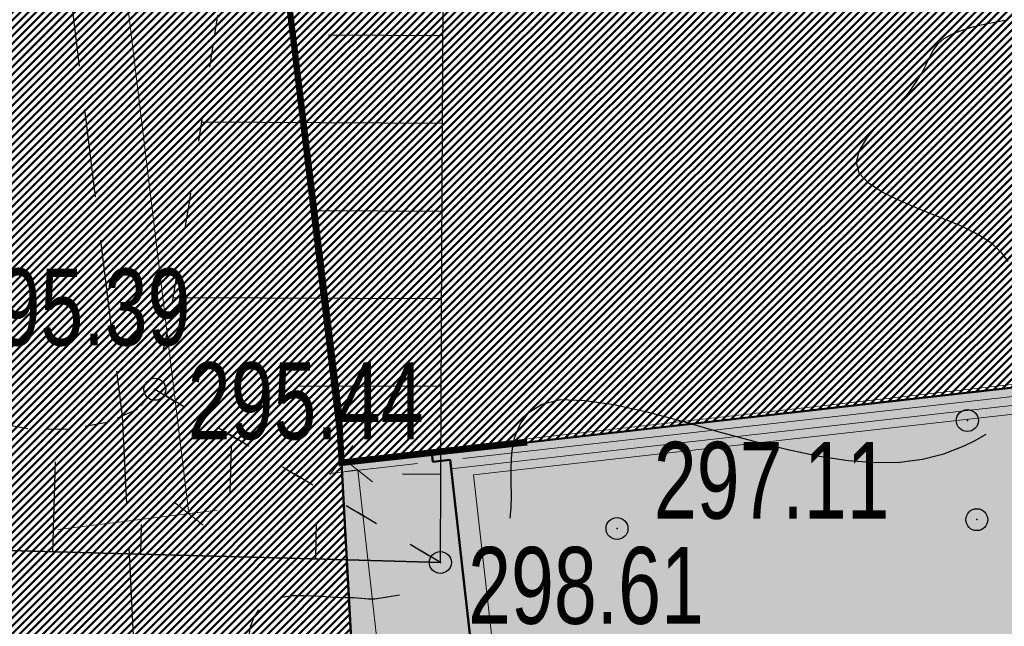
# Model space of a CAD drawing. Extents: x 2931 to 5026, y -2784 to 809.
# Tile 37 of 170: x 3156 to 3179, y -1795 to -1781. Entities that reach past the tile are written whole.
import ezdxf

# ---------------------------------------------------------------- set-up
doc = ezdxf.new("R2010")
doc.units = 0
doc.header["$MEASUREMENT"] = 0
for name, pattern in [('CONTI', [0]), ('STRIH_1', [3, 2, -1]), ('STROT', [1.7, 0.5, -1.2])]:
    doc.linetypes.add(name, pattern=pattern)
doc.layers.add('.', color=7, linetype='Continuous', lineweight=15)
for name, color, linetype in [('GORIZDEFAULT', 32, 'CONTI'), ('OTKOSDEFAULT', 32, 'CONTI'), ('PDF_2D - Общий', 7, 'Continuous'), ('PI_OTDEFAULT', 172, 'CONTI'), ('PI_TTDEFAULT', 5, 'CONTI'), ('STR_LDEFAULT', 6, 'CONTI')]:
    doc.layers.add(name, color=color, linetype=linetype)
doc.styles.add('SHRFT', font='TXT', dxfattribs={"width": 0.75})
doc.styles.add('TimesNewRomanCyr', font='times.ttf', dxfattribs={"width": 0.4, "height": 1.2})
doc.dimstyles.new('GENPLAN1', dxfattribs={"dimscale": 0.5, "dimtxt": 1.2, "dimasz": 1.2, "dimexe": 1.3, "dimexo": 1.5, "dimgap": 0.5, "dimtad": 1, "dimdec": 1, "dimzin": 0, "dimdsep": 46, "dimtxsty": 'TimesNewRomanCyr', "dimblk1": 'OBLIQUE', "dimblk2": 'OBLIQUE', "dimsah": 1, "dimcen": 1, "dimadec": 0, "dimazin": 0, "dimtfac": 0.75, "dimtdec": 1, "dimtix": 1, "dimtmove": 0, "dimatfit": 3, "dimfxl": 1, "dimtvp": 1.2, "dimtfill": 1, "dimlwd": 0, "dimlwe": 0, "dimarcsym": 0})
pattern_1 = [(45, (0, 0), (-0.08838834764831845, 0.08838834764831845), [])]

# ---------------------------------------------------------------- blocks, each defined once
blk = doc.blocks.new('bstrtthtytt434')
at = {"layer": 'GORIZDEFAULT', "color": 32}
for points in [[(3178.725488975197, 476.761618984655), (3178.572469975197, 476.9593189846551), (3178.353276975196, 477.168014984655), (3178.050274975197, 477.363436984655), (3177.661252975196, 477.5595539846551), (3177.216357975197, 477.746820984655), (3176.735437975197, 477.9355409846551), (3176.282452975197, 478.128685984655), (3175.871372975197, 478.328467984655), (3175.544099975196, 478.541523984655), (3175.328571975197, 478.772278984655), (3175.274781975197, 479.021490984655), (3175.340826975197, 479.282523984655), (3175.498769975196, 479.5509519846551), (3175.720674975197, 479.822352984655), (3175.978605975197, 480.092299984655), (3176.236537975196, 480.362246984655), (3176.462867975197, 480.6057109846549), (3176.633324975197, 480.840325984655), (3176.758213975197, 481.046245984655), (3176.855165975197, 481.247740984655), (3176.942573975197, 481.419087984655), (3177.024104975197, 481.582343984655), (3177.132118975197, 481.7139989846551), (3177.270280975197, 481.8361109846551), (3177.460648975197, 481.945013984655), (3177.697346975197, 482.0326169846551), (3177.950223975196, 482.108464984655), (3178.205313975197, 482.170344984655), (3178.462615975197, 482.218256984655), (3178.691982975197, 482.261743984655)], [(3167.380979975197, 470.9127129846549), (3167.407332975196, 471.153139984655), (3167.415292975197, 471.419291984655), (3167.408525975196, 471.733224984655), (3167.407636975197, 472.055248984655), (3167.424381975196, 472.4015429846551), (3167.485241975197, 472.7405059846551), (3167.614489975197, 473.0545049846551), (3167.808458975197, 473.3214799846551), (3168.107600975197, 473.5120439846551), (3168.528094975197, 473.6144389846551), (3169.082455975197, 473.5948529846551), (3169.741988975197, 473.4988549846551), (3170.498604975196, 473.3323229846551), (3171.297882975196, 473.122433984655), (3172.115554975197, 472.8868199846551), (3172.931013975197, 472.6651749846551), (3173.706021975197, 472.4729189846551), (3174.424398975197, 472.321807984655), (3175.083931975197, 472.225809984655), (3175.692711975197, 472.179046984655), (3176.256616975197, 472.189609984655), (3176.775645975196, 472.2574969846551), (3177.257889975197, 472.3768319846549), (3177.723193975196, 472.557917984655), (3177.975312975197, 472.683759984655), (3178.225218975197, 472.823569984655)], [(3162.167696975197, 469.113356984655), (3162.419120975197, 469.153178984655), (3162.677182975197, 469.1510959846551), (3162.943333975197, 469.143135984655), (3163.181549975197, 469.1307509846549), (3163.405796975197, 469.1161539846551), (3163.621953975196, 469.107434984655), (3163.816053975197, 469.102380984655), (3163.990306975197, 469.087024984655), (3164.156469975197, 469.077546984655), (3164.300574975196, 469.071733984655), (3164.865172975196, 469.168316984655)], [(3155.703576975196, 460.114181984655), (3156.799134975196, 461.468970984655), (3157.780107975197, 462.597993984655), (3158.633284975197, 463.4490449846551), (3159.354243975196, 464.050059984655), (3159.945888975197, 464.4730909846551), (3160.423643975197, 464.756376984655), (3160.796290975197, 464.9800599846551), (3161.057192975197, 465.186044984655), (3161.245284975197, 465.444929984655), (3161.356139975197, 465.7846519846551), (3161.403726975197, 466.207423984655), (3161.422618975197, 466.6757639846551), (3161.409149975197, 467.1676169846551), (3161.405982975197, 467.639622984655), (3161.415331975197, 468.077814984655), (3161.471767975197, 468.444713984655), (3161.552539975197, 468.657964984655), (3161.662006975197, 468.825646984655)]]:
    blk.add_lwpolyline(points, dxfattribs=at)
at = {"layer": 'OTKOSDEFAULT', "color": 32, "linetype": 'STROT'}
for p, q in [((3161.225299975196, 485.730964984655), (3160.614803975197, 481.675228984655)), ((3160.614803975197, 481.675228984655), (3160.056318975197, 478.014327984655)), ((3160.056318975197, 478.014327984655), (3159.586371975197, 475.2408739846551)), ((3159.586371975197, 475.2408739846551), (3159.291480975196, 473.848235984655)), ((3159.291480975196, 473.848235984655), (3158.892480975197, 473.384124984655)), ((3159.291480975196, 473.848235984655), (3165.794133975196, 469.902504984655)), ((3165.794133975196, 469.902504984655), (3159.291480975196, 473.848235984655)), ((3158.892480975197, 473.384124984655), (3158.194903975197, 473.0874999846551)), ((3156.398841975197, 472.9462159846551), (3155.564295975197, 473.107564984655)), ((3157.317130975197, 472.934155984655), (3156.398841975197, 472.9462159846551)), ((3158.194903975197, 473.0874999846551), (3157.317130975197, 472.934155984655))]:
    blk.add_line(p, q, dxfattribs=at)
at = {"layer": 'OTKOSDEFAULT', "color": 32}
for p, q in [((3165.826021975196, 477.023809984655), (3165.867518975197, 484.039247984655)), ((3165.856043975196, 481.896826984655), (3163.247493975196, 481.913225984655)), ((3165.842290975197, 479.904388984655), (3160.347284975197, 479.9289659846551)), ((3165.830750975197, 477.897981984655), (3162.936203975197, 477.9120389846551)), ((3165.807885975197, 471.894942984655), (3165.826021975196, 477.023809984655)), ((3165.816998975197, 475.905543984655), (3159.705880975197, 475.932767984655)), ((3165.811335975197, 473.907226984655), (3162.558739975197, 473.921847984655)), ((3161.007875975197, 471.4640199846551), (3161.038956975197, 472.578619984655)), ((3156.971441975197, 470.144585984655), (3157.026338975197, 472.193655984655)), ((3165.805673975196, 471.908910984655), (3164.931501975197, 471.913639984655)), ((3165.794133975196, 469.902504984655), (3165.807885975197, 471.894942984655)), ((3158.970516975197, 470.088929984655), (3158.984159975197, 470.7712159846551)), ((3162.960577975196, 469.9834949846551), (3162.976367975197, 470.7878269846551)), ((3154.381978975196, 470.221281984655), (3158.388219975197, 470.104090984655)), ((3158.388219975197, 470.104090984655), (3162.062134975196, 470.005856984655)), ((3162.062134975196, 470.005856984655), (3164.751585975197, 469.9306799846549)), ((3164.751585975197, 469.9306799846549), (3165.794133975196, 469.902504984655))]:
    blk.add_line(p, q, dxfattribs=at)
at = {"layer": 'PI_TTDEFAULT', "color": 0}
for centre in [(3159.291480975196, 473.848235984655), (3177.796439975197, 473.135095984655), (3178.010730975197, 470.8780889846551), (3169.816859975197, 470.675666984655), (3165.794133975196, 469.902504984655)]:
    blk.add_circle(centre, 0.25, dxfattribs=at)
for p in [(3159.291480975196, 473.848235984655), (3177.796439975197, 473.135095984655), (3178.010730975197, 470.8780889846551), (3169.816859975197, 470.675666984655), (3165.794133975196, 469.902504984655)]:
    blk.add_point(p, dxfattribs=at)
at = {"layer": 'STR_LDEFAULT', "color": 6}
blk.add_lwpolyline([(3165.794133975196, 469.902504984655), (3164.751585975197, 469.9306799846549), (3162.062134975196, 470.005856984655), (3158.388219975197, 470.104090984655), (3154.381978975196, 470.221281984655), (3150.708063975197, 470.319515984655), (3148.018612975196, 470.394692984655), (3146.976064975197, 470.422868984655)], dxfattribs=at)
at = {"layer": 'PI_OTDEFAULT', "color": 0, "style": 'SHRFT', "width": 0.75}
for s, p in [('295.39', (3154.732546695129, 474.8459021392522)), ('295.44', (3160.040706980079, 472.7095589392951)), ('297.11', (3170.655928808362, 470.8990226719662)), ('298.61', (3166.42686930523, 468.5053246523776))]:
    blk.add_text(s, height=1.75, dxfattribs=at).set_placement(p)
blk = doc.blocks.new('_Oblique')
at = {"color": 0, "linetype": 'ByBlock', "lineweight": -2}
blk.add_line((-0.5, -0.5), (0.5, 0.5), dxfattribs=at)
blk = doc.blocks.new('*D162')
at = {"color": 0, "lineweight": 0, "transparency": 16777216}
for p, q in [((3149.377499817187, -1728.215791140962), (3153.001468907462, -1727.780649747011)), ((3152.35610454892, -1727.85814068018), (3160.062052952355, -1792.035254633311)), ((3157.083448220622, -1792.392905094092), (3160.707417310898, -1791.957763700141))]:
    blk.add_line(p, q, dxfattribs=at)
at = {"layer": 'Defpoints', "color": 0, "linetype": 'ByBlock', "lineweight": 50, "transparency": 16777216}
for p in [(3145.923729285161, -1728.630496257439), (3160.062052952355, -1792.035254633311), (3153.629677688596, -1792.807610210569)]:
    blk.add_point(p, dxfattribs=at)
at = {"color": 0, "linetype": 'ByBlock', "lineweight": 0, "transparency": 16777216, "xscale": 0.6, "yscale": 0.6, "zscale": 0.6}
for p, rotation in [((3152.35610454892, -1727.85814068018), 96.84690521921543), ((3160.062052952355, -1792.035254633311), 276.8469052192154)]:
    blk.add_blockref('_Oblique', p, dxfattribs=dict(at, rotation=rotation))
at = {"color": 0, "linetype": 'ByBlock', "lineweight": 50, "transparency": 16777216, "insert": (3157.065042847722, -1759.843919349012), "char_height": 1.2, "attachment_point": 5, "rotation": 276.84690521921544, "style": 'TimesNewRomanCyr', "bg_fill": 3, "box_fill_scale": 1.25, "bg_fill_color": 256, "bg_fill_true_color": 13158600, "bg_fill_transparency": 0}
blk.add_mtext('64.6', dxfattribs=at)
blk = doc.blocks.new('*D321')
at = {"color": 0, "lineweight": 0, "transparency": 16777216}
for p, q in [((3200.210456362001, -1786.685566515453), (3200.137788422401, -1786.039641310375)), ((3163.537879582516, -1790.81130827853), (3200.210456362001, -1786.685566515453)), ((3163.537879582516, -1790.81130827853), (3163.465211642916, -1790.165383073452))]:
    blk.add_line(p, q, dxfattribs=at)
at = {"layer": 'Defpoints', "color": 0, "linetype": 'ByBlock', "lineweight": 50, "transparency": 16777216}
for p in [(3200.210456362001, -1786.685566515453), (3200.217830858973, -1786.751116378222), (3163.545254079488, -1790.876858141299)]:
    blk.add_point(p, dxfattribs=at)
at = {"color": 0, "linetype": 'ByBlock', "lineweight": 0, "transparency": 16777216, "xscale": 0.6, "yscale": 0.6, "zscale": 0.6}
for p, rotation in [((3200.210456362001, -1786.685566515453), 6.418905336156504), ((3163.537879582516, -1790.81130827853), 186.4189053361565)]:
    blk.add_blockref('_Oblique', p, dxfattribs=dict(at, rotation=rotation))
at = {"color": 0, "linetype": 'ByBlock', "lineweight": 50, "transparency": 16777216, "insert": (3181.777786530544, -1787.89172943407), "char_height": 1.2, "attachment_point": 5, "rotation": 6.418905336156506, "style": 'TimesNewRomanCyr', "bg_fill": 3, "box_fill_scale": 1.25, "bg_fill_color": 256, "bg_fill_true_color": 13158600, "bg_fill_transparency": 0}
blk.add_mtext('36.9', dxfattribs=at)
blk = doc.blocks.new('*D330')
at = {"color": 0, "lineweight": 0, "transparency": 16777216}
for p, q in [((3165.275457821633, -1790.892851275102), (3163.269378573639, -1791.119119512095)), ((3163.91528300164, -1791.046267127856), (3165.462469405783, -1804.763519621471)), ((3166.822644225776, -1804.610103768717), (3164.816564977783, -1804.836372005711))]:
    blk.add_line(p, q, dxfattribs=at)
at = {"layer": 'Defpoints', "color": 0, "linetype": 'ByBlock', "lineweight": 50, "transparency": 16777216}
for p in [(3166.020732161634, -1790.808790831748), (3167.567918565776, -1804.526043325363), (3165.462469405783, -1804.763519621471)]:
    blk.add_point(p, dxfattribs=at)
at = {"color": 0, "linetype": 'ByBlock', "lineweight": 0, "transparency": 16777216, "xscale": 0.6, "yscale": 0.6, "zscale": 0.6}
for p, rotation in [((3163.91528300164, -1791.046267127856), 96.43526647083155), ((3165.462469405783, -1804.763519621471), 276.4352664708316)]:
    blk.add_blockref('_Oblique', p, dxfattribs=dict(at, rotation=rotation))
at = {"color": 0, "linetype": 'ByBlock', "lineweight": 50, "transparency": 16777216, "insert": (3165.545556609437, -1797.808267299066), "char_height": 1.2, "attachment_point": 5, "rotation": 276.43526647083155, "style": 'TimesNewRomanCyr', "bg_fill": 3, "box_fill_scale": 1.25, "bg_fill_color": 256, "bg_fill_true_color": 13158600, "bg_fill_transparency": 0}
blk.add_mtext('13.8', dxfattribs=at)

msp = doc.modelspace()

# ---------------------------------------------------------------- hatches: boundary and pattern name
at = {"layer": '.', "linetype": 'ByBlock', "lineweight": 50}
h = msp.add_hatch(dxfattribs=at)
h.set_pattern_fill('ANSI31', color=252)
h.set_pattern_definition(pattern_1)
edge = h.paths.add_edge_path()
edge.add_line((3056.579508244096, -1552.571742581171), (3060.468574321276, -1561.784514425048))
edge.add_line((3060.468574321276, -1561.784514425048), (3091.428099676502, -1548.71530551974))
edge.add_arc((3092.594819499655, -1551.479137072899), 2.999999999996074, 59.08883293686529, 112.8864824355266, ccw=False)
edge.add_line((3094.135944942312, -1548.905242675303), (3125.421424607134, -1567.637498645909))
edge.add_arc((3123.880299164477, -1570.21139304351), 3.000000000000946, 6.846905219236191, 59.0888329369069, ccw=False)
edge.add_line((3126.858903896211, -1569.853742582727), (3145.92372928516, -1728.630496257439))
edge.add_line((3145.92372928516, -1728.630496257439), (3153.629677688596, -1792.807610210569))
edge.add_line((3153.629677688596, -1792.807610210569), (3155.627738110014, -1829.886791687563))
edge.add_line((3155.627738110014, -1829.886791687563), (3160.809987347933, -1929.677250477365))
edge.add_arc((3157.814024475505, -1929.832834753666), 2.999999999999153, -86.74722545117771, 2.9727744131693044, ccw=False)
edge.add_line((3157.984247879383, -1932.828001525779), (3050.375705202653, -1938.943685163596))
edge.add_line((3050.375705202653, -1938.943685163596), (3050.943116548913, -1948.927574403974))
edge.add_line((3050.943116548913, -1948.927574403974), (3313.191871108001, -1934.085954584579))
edge.add_line((3313.191871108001, -1934.085954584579), (3312.624459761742, -1924.102065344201))
edge.add_line((3312.624459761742, -1924.102065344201), (3173.95866141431, -1931.920132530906))
edge.add_arc((3173.788438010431, -1928.924965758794), 2.999999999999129, 182.972774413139, 273.2527745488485, ccw=False)
edge.add_line((3170.792475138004, -1929.080550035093), (3164.49681413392, -1808.401511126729))
edge.add_line((3164.49681413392, -1808.401511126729), (3163.4838931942, -1789.746789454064))
edge.add_line((3163.4838931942, -1789.746789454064), (3160.81852438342, -1767.850807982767))
edge.add_arc((3164.480270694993, -1768.183669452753), 3.67684413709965, 91.76941746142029, 174.8059522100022, ccw=False)
edge.add_line((3164.36673985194, -1764.508578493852), (3165.328204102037, -1764.41580848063))
edge.add_line((3165.328204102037, -1764.41580848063), (3157.302999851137, -1682.607566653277))
edge.add_arc((3156.299241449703, -1676.094509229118), 6.589950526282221, 187.8889569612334, 278.7611968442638, ccw=False)
edge.add_line((3149.771658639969, -1676.999003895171), (3140.934979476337, -1603.166915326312))
edge.add_line((3140.934979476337, -1603.166915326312), (3139.504408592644, -1590.505141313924))
edge.add_line((3139.504408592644, -1590.505141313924), (3136.203008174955, -1563.793057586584))
edge.add_arc((3133.224403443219, -1564.150708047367), 3.000000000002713, 6.84690521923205, 59.08883293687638)
edge.add_line((3134.765528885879, -1561.576813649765), (3099.87037971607, -1540.683259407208))
edge.add_arc((3101.693711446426, -1538.024492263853), 3.223907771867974, 157.9186088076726, 235.5584146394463, ccw=False)
edge.add_line((3098.706274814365, -1536.812550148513), (3108.700353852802, -1520.326220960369))
edge.add_arc((3111.264605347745, -1521.883338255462), 3.00000000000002, 58.73218183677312, 148.732181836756, ccw=False)
edge.add_line((3112.821722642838, -1519.319086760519), (3205.618491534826, -1575.669040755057))
edge.add_line((3205.618491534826, -1575.669040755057), (3207.292050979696, -1576.579148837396))
edge.add_line((3207.292050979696, -1576.579148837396), (3243.014474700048, -1589.924592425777))
edge.add_line((3243.014474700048, -1589.924592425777), (3266.942729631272, -1598.799066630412))
edge.add_line((3266.942729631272, -1598.799066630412), (3413.241120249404, -1686.858465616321))
edge.add_line((3413.241120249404, -1686.858465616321), (3418.398145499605, -1678.290788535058))
edge.add_line((3418.398145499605, -1678.290788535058), (3272.099754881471, -1590.231389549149))
edge.add_line((3272.099754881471, -1590.231389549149), (3270.420061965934, -1589.423131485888))
edge.add_line((3270.420061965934, -1589.423131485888), (3212.929790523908, -1568.101228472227))
edge.add_line((3212.929790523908, -1568.101228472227), (3210.80888251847, -1567.121535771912))
edge.add_line((3210.80888251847, -1567.121535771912), (3103.502412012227, -1501.960703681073))
edge.add_arc((3105.05952930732, -1499.39645218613), 2.999999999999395, 149.0720988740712, 238.7321818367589, ccw=False)
edge.add_line((3102.486085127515, -1497.85457506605), (3107.443599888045, -1489.580318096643))
edge.add_line((3107.443599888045, -1489.580318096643), (3098.865452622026, -1484.440727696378))
edge.add_line((3098.865452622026, -1484.440727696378), (3093.95672483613, -1492.633557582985))
edge.add_arc((3091.383280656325, -1491.091680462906), 2.999999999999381, 238.7321818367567, 329.07209887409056, ccw=False)
edge.add_line((3089.826163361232, -1493.655931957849), (3029.258160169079, -1456.876588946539))
edge.add_line((3029.258160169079, -1456.876588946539), (3024.067769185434, -1465.424093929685))
edge.add_line((3024.067769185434, -1465.424093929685), (3099.145714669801, -1511.014461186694))
edge.add_arc((3097.588597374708, -1513.578712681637), 2.999999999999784, -31.267816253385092, 58.732181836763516, ccw=False)
edge.add_line((3100.152848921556, -1515.135829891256), (3084.60404677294, -1540.741504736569))
edge.add_line((3084.60404677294, -1540.741504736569), (3056.579508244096, -1552.571742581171))
h = msp.add_hatch(dxfattribs=at)
h.set_pattern_fill('ANSI31', color=72)
h.set_pattern_definition(pattern_1)
edge = h.paths.add_edge_path()
edge.add_line((3198.64854658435, -1772.84186215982), (3204.228626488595, -1772.211541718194))
edge.add_line((3204.228626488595, -1772.211541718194), (3205.797166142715, -1786.120879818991))
edge.add_line((3205.797166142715, -1786.120879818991), (3240.426562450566, -1782.215137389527))
edge.add_line((3240.426562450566, -1782.215137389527), (3240.44861768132, -1782.410685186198))
edge.add_line((3240.44861768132, -1782.410685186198), (3240.049289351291, -1782.456821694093))
edge.add_line((3240.049289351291, -1782.456821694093), (3241.597948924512, -1796.176200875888))
edge.add_line((3241.597948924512, -1796.176200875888), (3241.996162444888, -1796.131186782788))
edge.add_line((3241.996162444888, -1796.131186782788), (3242.018783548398, -1796.331302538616))
edge.add_line((3242.018783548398, -1796.331302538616), (3164.317276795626, -1805.095014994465))
edge.add_line((3164.317276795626, -1805.095014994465), (3165.502113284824, -1827.671693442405))
edge.add_line((3165.502113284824, -1827.671693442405), (3169.410030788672, -1827.461110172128))
edge.add_line((3169.410030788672, -1827.461110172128), (3168.370118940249, -1808.99312971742))
edge.add_line((3168.370118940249, -1808.99312971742), (3257.968945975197, -1804.35639741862))
edge.add_line((3257.968945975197, -1804.35639741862), (3268.704736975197, -1803.207274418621))
edge.add_line((3268.704736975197, -1803.207274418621), (3270.714068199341, -1802.941323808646))
edge.add_line((3270.714068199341, -1802.941323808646), (3269.535281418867, -1793.430181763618))
edge.add_line((3269.535281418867, -1793.430181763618), (3268.265415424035, -1789.367910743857))
edge.add_line((3268.265415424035, -1789.367910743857), (3268.137689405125, -1776.730590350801))
edge.add_line((3268.137689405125, -1776.730590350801), (3268.591353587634, -1776.739380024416))
edge.add_line((3268.591353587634, -1776.739380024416), (3271.151259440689, -1756.651503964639))
edge.add_line((3271.151259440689, -1756.651503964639), (3253.464385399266, -1678.575218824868))
edge.add_line((3253.464385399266, -1678.575218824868), (3246.166203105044, -1642.943717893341))
edge.add_line((3246.166203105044, -1642.943717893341), (3240.206266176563, -1605.984923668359))
edge.add_line((3240.206266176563, -1605.984923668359), (3243.364342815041, -1590.528663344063))
edge.add_line((3243.364342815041, -1590.528663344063), (3206.455271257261, -1576.124094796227))
edge.add_line((3206.455271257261, -1576.124094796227), (3113.046281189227, -1522.808445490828))
edge.add_line((3113.046281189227, -1522.808445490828), (3101.14519328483, -1541.432807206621))
edge.add_line((3101.14519328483, -1541.432807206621), (3134.765528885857, -1561.576813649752))
edge.add_arc((3133.22440344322, -1564.150708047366), 3.000000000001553, 6.849462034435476, 59.088832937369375, ccw=False)
edge.add_line((3136.202992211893, -1563.792924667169), (3146.943135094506, -1653.222730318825))
edge.add_line((3146.943135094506, -1653.222730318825), (3222.727371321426, -1644.063239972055))
edge.add_arc((3223.040655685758, -1647.949911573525), 3.899277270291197, 6.922887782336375, 94.60835138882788, ccw=False)
edge.add_arc((3223.040740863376, -1647.949941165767), 3.899196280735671, -81.47081594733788, 6.923470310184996, ccw=False)
edge.add_line((3223.619042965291, -1651.806014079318), (3196.190003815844, -1655.121177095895))
edge.add_arc((3198.473142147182, -1672.682791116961), 17.70940449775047, 97.40732442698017, 105.2026607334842)
edge.add_arc((3203.298833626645, -1690.430110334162), 36.10110462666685, 105.2072041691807, 108.1649889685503)
edge.add_arc((3188.026555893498, -1642.727951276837), 13.9895464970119, 277.1896508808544, 286.6895548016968, ccw=False)
edge.add_line((3189.777404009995, -1656.607502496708), (3187.842487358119, -1656.841381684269))
edge.add_arc((3184.99443761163, -1658.696363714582), 3.398874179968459, 6.9207488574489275, 33.07686530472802, ccw=False)
edge.add_arc((3184.993523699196, -1658.69677596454), 3.399831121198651, -83.07989968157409, 6.925789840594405, ccw=False)
edge.add_arc((3184.99346771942, -1658.696460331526), 3.400151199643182, 163.5011670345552, 276.9203959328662, ccw=False)
edge.add_line((3181.733315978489, -1657.730831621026), (3147.972979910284, -1661.805289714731))
edge.add_line((3147.972979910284, -1661.805289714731), (3149.771658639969, -1676.999003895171))
edge.add_arc((3156.299241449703, -1676.094509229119), 6.589950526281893, 187.88895696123, 278.7611968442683)
edge.add_line((3157.302999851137, -1682.607566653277), (3156.287946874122, -1672.260203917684))
edge.add_arc((3165.559726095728, -1672.702411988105), 9.282318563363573, 100.07270603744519, 177.2694053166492, ccw=False)
edge.add_line((3163.936269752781, -1663.563165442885), (3168.630711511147, -1663.09359350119))
edge.add_arc((3169.037464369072, -1672.297222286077), 9.212612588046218, 9.79482017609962, 92.53053086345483, ccw=False)
edge.add_line((3178.11578730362, -1670.729968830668), (3178.310066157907, -1672.672228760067))
edge.add_line((3178.310066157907, -1672.672228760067), (3182.539779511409, -1679.443903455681))
edge.add_line((3182.539779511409, -1679.443903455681), (3183.799722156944, -1692.286285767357))
edge.add_line((3183.799722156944, -1692.286285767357), (3187.002343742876, -1691.965936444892))
edge.add_line((3187.002343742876, -1691.965936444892), (3189.210950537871, -1714.886238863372))
edge.add_line((3189.210950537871, -1714.886238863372), (3186.060597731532, -1715.201359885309))
edge.add_line((3186.060597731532, -1715.201359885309), (3186.254695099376, -1717.141805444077))
edge.add_line((3186.254695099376, -1717.141805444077), (3183.233715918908, -1722.304679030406))
edge.add_arc((3187.73220544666, -1721.857132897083), 4.520697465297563, 185.6815518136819, 272.2770185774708)
edge.add_line((3187.911817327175, -1726.374260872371), (3193.870304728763, -1725.778249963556))
edge.add_arc((3192.734762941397, -1721.213392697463), 4.703974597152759, 283.9692133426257, 366.943481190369)
edge.add_line((3197.404238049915, -1720.644728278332), (3197.262375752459, -1719.365448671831))
edge.add_line((3197.262375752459, -1719.365448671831), (3193.661081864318, -1717.879078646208))
edge.add_line((3193.661081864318, -1717.879078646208), (3192.899904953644, -1710.493109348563))
edge.add_line((3192.899904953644, -1710.493109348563), (3189.682132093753, -1710.814974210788))
edge.add_line((3189.682132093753, -1710.814974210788), (3185.735106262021, -1671.355455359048))
edge.add_line((3185.735106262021, -1671.355455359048), (3188.844983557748, -1671.044382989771))
edge.add_line((3188.844983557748, -1671.044382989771), (3188.789684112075, -1670.436909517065))
edge.add_arc((3202.589761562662, -1673.932293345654), 14.23586477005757, 99.41612415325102, 165.7866270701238, ccw=False)
edge.add_line((3200.260722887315, -1659.888240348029), (3222.923904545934, -1657.621305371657))
edge.add_arc((3223.460798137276, -1670.595722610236), 12.98552106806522, 5.712137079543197, 92.3696013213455, ccw=False)
edge.add_line((3236.381839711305, -1669.303266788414), (3237.467507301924, -1680.175342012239))
edge.add_line((3237.467507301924, -1680.175342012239), (3245.489102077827, -1760.369463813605))
edge.add_arc((3232.636911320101, -1760.990893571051), 12.86720568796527, -83.64731502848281, 2.7682123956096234, ccw=False)
edge.add_line((3234.060644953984, -1773.77908987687), (3215.68325286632, -1775.617329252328))
edge.add_arc((3214.378686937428, -1762.897090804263), 12.78696048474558, 185.7956058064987, 275.8556841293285, ccw=False)
edge.add_line((3201.657087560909, -1764.188318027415), (3199.058106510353, -1738.113761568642))
edge.add_arc((3194.432319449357, -1738.576466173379), 4.648870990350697, 5.712137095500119, 93.3895282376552)
edge.add_line((3194.157459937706, -1733.935727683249), (3187.347289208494, -1734.627366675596))
edge.add_arc((3187.957506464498, -1738.984328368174), 4.399486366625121, 97.97273957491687, 185.7133964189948)
edge.add_line((3183.579875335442, -1739.422307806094), (3184.27298960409, -1746.350795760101))
edge.add_line((3184.27298960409, -1746.350795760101), (3184.892601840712, -1746.84194319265))
edge.add_line((3184.892601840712, -1746.84194319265), (3197.794868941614, -1745.614976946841))
edge.add_line((3197.794868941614, -1745.614976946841), (3199.787466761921, -1766.345835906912))
edge.add_arc((3189.185059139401, -1767.471623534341), 10.66200943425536, -84.22149646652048, 6.061084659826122, ccw=False)
edge.add_line((3190.258542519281, -1778.079454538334), (3179.89345328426, -1779.128373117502))
edge.add_arc((3178.567549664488, -1766.175993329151), 13.02006768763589, 184.5809880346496, 275.8448699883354, ccw=False)
edge.add_line((3165.58907542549, -1767.215882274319), (3165.328204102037, -1764.41580848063))
edge.add_line((3165.328204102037, -1764.41580848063), (3164.846212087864, -1764.462315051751))
edge.add_line((3164.846212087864, -1764.462315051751), (3167.773249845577, -1790.409524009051))
edge.add_line((3167.773249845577, -1790.409524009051), (3200.231651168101, -1786.748496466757))
edge.add_line((3200.231651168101, -1786.748496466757), (3198.64854658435, -1772.84186215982))
h = msp.add_hatch(dxfattribs=at)
h.set_pattern_fill('ANSI31', color=72)
h.set_pattern_definition(pattern_1)
edge = h.paths.add_edge_path()
edge.add_line((3164.846212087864, -1764.462315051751), (3164.36673985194, -1764.508578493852))
edge.add_arc((3164.480270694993, -1768.183669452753), 3.676844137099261, 91.76941746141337, 174.8059522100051)
edge.add_line((3160.81852438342, -1767.850807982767), (3163.4838931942, -1789.746789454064))
edge.add_line((3163.4838931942, -1789.746789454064), (3163.545254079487, -1790.876858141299))
edge.add_line((3163.545254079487, -1790.876858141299), (3167.772838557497, -1790.409570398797))
edge.add_line((3167.772838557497, -1790.409570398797), (3164.846212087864, -1764.462315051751))
at = {"lineweight": 40, "true_color": 0x7d7d7d}
h = msp.add_hatch(color=8, dxfattribs=at)
h.dxf.hatch_style = 1
h.paths.add_polyline_path([(3242.018627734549, -1796.329921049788), (3241.996212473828, -1796.131181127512), (3241.597948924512, -1796.176200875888), (3240.050392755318, -1782.455601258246), (3240.44861768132, -1782.410685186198), (3240.426562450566, -1782.215137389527), (3205.797166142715, -1786.120879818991), (3204.227095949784, -1772.21171431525), (3198.662366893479, -1772.839242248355), (3200.231651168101, -1786.748496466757), (3165.600720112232, -1790.654865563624), (3165.623146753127, -1790.85363302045), (3166.020732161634, -1790.808790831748), (3167.567198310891, -1804.526124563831), (3167.170838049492, -1804.570830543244), (3167.182049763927, -1804.670200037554), (3167.193282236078, -1804.769567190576)])
h = msp.add_hatch(color=8, dxfattribs=at)
h.dxf.hatch_style = 1
h.paths.add_polyline_path([(3167.193282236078, -1804.769567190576), (3164.317219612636, -1805.093961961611), (3163.545254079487, -1790.876858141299), (3165.600720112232, -1790.654865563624), (3165.623146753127, -1790.85363302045), (3166.020732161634, -1790.808790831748), (3167.567918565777, -1804.526043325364), (3167.170956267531, -1804.571878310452)])
at = {"layer": 'PDF_2D - Общий', "transparency": 33554560}
h = msp.add_hatch(color=2, dxfattribs=at)
h.paths.add_polyline_path([(3203.861674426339, -1772.656123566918), (3205.145999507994, -1784.048960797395), (3205.42974900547, -1786.56803045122), (3240.059841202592, -1782.664511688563), (3241.549968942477, -1795.875739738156), (3241.561713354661, -1795.98008086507), (3167.530501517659, -1804.325429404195), (3166.02932493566, -1791.009781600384), (3200.660013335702, -1787.106195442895), (3200.377892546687, -1784.601534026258), (3199.091938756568, -1773.194288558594)], flags=0)
h.paths.add_polyline_path([(3199.40250094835, -1774.165551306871), (3200.576570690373, -1784.578572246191), (3200.881212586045, -1787.282464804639), (3180.858001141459, -1789.539349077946), (3181.127083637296, -1791.924216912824), (3180.729615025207, -1791.96914680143), (3180.460532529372, -1789.584278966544), (3166.548681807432, -1791.152850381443), (3168.004928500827, -1804.071029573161), (3181.916779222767, -1802.502458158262), (3181.648193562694, -1800.117534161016), (3182.04566217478, -1800.072604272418), (3182.314247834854, -1802.457528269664), (3226.844079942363, -1797.437961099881), (3226.575245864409, -1795.053065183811), (3226.972714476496, -1795.008135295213), (3227.241548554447, -1797.393031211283), (3241.042455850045, -1795.837000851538), (3239.58610978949, -1782.918832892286), (3225.785252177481, -1784.474857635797), (3226.054135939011, -1786.859747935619), (3225.656667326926, -1786.904677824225), (3225.387783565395, -1784.519787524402), (3205.253479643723, -1786.789229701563), (3204.947321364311, -1784.071922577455), (3203.774768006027, -1773.672316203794)], flags=0)
h.paths.add_polyline_path([(3199.368803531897, -1773.867449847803), (3203.741070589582, -1773.374214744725), (3203.685405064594, -1772.877322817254), (3199.31313800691, -1773.370557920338)], flags=0)

# ---------------------------------------------------------------- linework, layer by layer
at = {"color": 7, "linetype": 'ByBlock', "lineweight": 30}
msp.add_lwpolyline([(3170.792475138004, -1929.080550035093), (3164.49681413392, -1808.401511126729), (3163.4838931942, -1789.746789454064), (3160.81852438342, -1767.850807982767, -0.3790484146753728), (3164.36673985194, -1764.508578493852), (3165.328204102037, -1764.41580848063), (3157.302999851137, -1682.607566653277, -0.4186794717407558), (3149.771658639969, -1676.999003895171), (3140.934979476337, -1603.166915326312), (3139.504408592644, -1590.505141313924), (3136.203008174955, -1563.793057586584, 0.2319803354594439), (3134.765528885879, -1561.576813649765), (3099.87037971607, -1540.683259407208, -0.352350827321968), (3098.706274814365, -1536.812550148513), (3108.700353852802, -1520.326220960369, -0.4142135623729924), (3112.821722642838, -1519.319086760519), (3205.618491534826, -1575.669040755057), (3207.292050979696, -1576.579148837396), (3243.014474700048, -1589.924592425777), (3266.942729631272, -1598.799066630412), (3413.241120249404, -1686.858465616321)], format="xyb", dxfattribs=at)
at = {"color": 7, "linetype": 'STRIH_1', "lineweight": 30, "true_color": 0xfff5eb}
msp.add_lwpolyline([(3097.145884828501, -1544.264677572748), (3131.066978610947, -1565.455480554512), (3158.543692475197, -1789.81319491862), (3165.759171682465, -1930.388950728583)], dxfattribs=at)
at = {"const_width": 0.142137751}
msp.add_lwpolyline([(3165.328204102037, -1764.41580848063), (3164.36673985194, -1764.508578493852, 0.379048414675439), (3160.81852438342, -1767.850807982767), (3163.4838931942, -1789.746789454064), (3163.545254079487, -1790.876858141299), (3167.772838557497, -1790.409570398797)], format="xyb", dxfattribs=at)
at = {"color": 5, "linetype": 'ByBlock', "lineweight": 50}
msp.add_lwpolyline([(3242.018627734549, -1796.329921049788), (3241.996212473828, -1796.131181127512), (3241.597948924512, -1796.176200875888), (3240.050392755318, -1782.455601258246), (3240.44861768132, -1782.410685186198), (3240.426562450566, -1782.215137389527), (3205.797166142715, -1786.120879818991), (3204.227095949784, -1772.21171431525), (3198.662366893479, -1772.839242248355), (3200.231651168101, -1786.748496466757), (3165.600720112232, -1790.654865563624), (3165.623146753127, -1790.85363302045), (3166.020732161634, -1790.808790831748), (3167.567198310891, -1804.526124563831), (3167.170838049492, -1804.570830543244), (3167.182049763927, -1804.670200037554), (3167.193282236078, -1804.769567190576)], close=True, dxfattribs=at)
msp.add_lwpolyline([(3167.193282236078, -1804.769567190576), (3164.317219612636, -1805.093961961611), (3163.545254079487, -1790.876858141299), (3165.600720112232, -1790.654865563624), (3165.623146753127, -1790.85363302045), (3166.020732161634, -1790.808790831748), (3167.567918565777, -1804.526043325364), (3167.170956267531, -1804.571878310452), (3167.193282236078, -1804.769567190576)], dxfattribs=at)
at = {"layer": 'PDF_2D - Общий', "lineweight": 5}
for points in [[(3166.30527096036, -1790.777754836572), (3200.439030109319, -1786.927385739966), (3198.869745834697, -1773.018131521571), (3204.037006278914, -1772.435533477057), (3205.606290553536, -1786.344787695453), (3240.434797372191, -1782.413305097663), (3240.412382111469, -1782.21456517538), (3205.782559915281, -1786.123588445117), (3204.213275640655, -1772.214334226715), (3198.64854658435, -1772.84186215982), (3200.217830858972, -1786.751116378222), (3166.282851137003, -1790.578982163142)], [(3163.64437755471, -1791.071232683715), (3163.84291938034, -1791.047125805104)]]:
    msp.add_lwpolyline(points, dxfattribs=at)
for points in [[(3166.02932493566, -1791.009781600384), (3200.660013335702, -1787.106195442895), (3199.091938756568, -1773.194288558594), (3200.377892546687, -1784.601534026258), (3200.660013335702, -1787.106195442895)], [(3180.858001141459, -1789.539349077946), (3181.127083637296, -1791.924216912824), (3180.729615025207, -1791.96914680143), (3180.460532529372, -1789.584278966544), (3166.548681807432, -1791.152850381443), (3168.004928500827, -1804.071029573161), (3181.916779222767, -1802.502458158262), (3181.648193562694, -1800.117534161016), (3182.04566217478, -1800.072604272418), (3181.648193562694, -1800.117534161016), (3181.916779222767, -1802.502458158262), (3168.004928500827, -1804.071029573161), (3166.548681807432, -1791.152850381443), (3180.460532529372, -1789.584278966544), (3180.729615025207, -1791.96914680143), (3181.127083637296, -1791.924216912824), (3180.858001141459, -1789.539349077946), (3200.881212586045, -1787.282464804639), (3200.576570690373, -1784.578572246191), (3199.40250094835, -1774.165551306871), (3203.774768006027, -1773.672316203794), (3199.40250094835, -1774.165551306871), (3200.881212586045, -1787.282464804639)], [(3205.42980516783, -1786.56852728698), (3240.060636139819, -1782.664421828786), (3241.561713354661, -1795.98008086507), (3167.530501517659, -1804.325429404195), (3166.02932493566, -1791.009781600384), (3167.530501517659, -1804.325429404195), (3241.561713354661, -1795.98008086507), (3241.549968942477, -1795.875739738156), (3240.059841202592, -1782.664511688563)]]:
    msp.add_lwpolyline(points, close=True, dxfattribs=at)

# ---------------------------------------------------------------- block references
at = {"linetype": 'ByBlock'}
msp.add_blockref('bstrtthtytt434', (0, -2263.049007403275), dxfattribs=at)

# ---------------------------------------------------------------- next in the draw order: dimensions: what is measured, and where the dimension line sits
at = {"color": 5, "linetype": 'ByBlock', "lineweight": 50}
dim = msp.add_aligned_dim(p1=(3145.92372928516, -1728.630496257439), p2=(3153.629677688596, -1792.807610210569), distance=6.478578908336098, dimstyle='GENPLAN1', override={"dimfxl": 6, "dimfxlon": 1, "dimarcsym": 1}, dxfattribs=at)
dim.commit()
dim.dimension.update_dxf_attribs({"geometry": '*D162', "text_midpoint": (3157.065042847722, -1759.843919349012)})

# ---------------------------------------------------------------- next in the draw order: linework, layer by layer
msp.add_lwpolyline([(3096.510596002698, -1550.327070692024), (3101.14519328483, -1541.432807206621), (3134.766303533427, -1561.577277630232, -0.2319010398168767), (3136.203008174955, -1563.793057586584), (3149.771658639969, -1676.999003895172, 0.4186794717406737), (3157.302999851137, -1682.607566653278), (3165.328204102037, -1764.41580848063), (3164.36673985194, -1764.508578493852, 0.3790484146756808), (3160.81852438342, -1767.850807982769), (3163.545254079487, -1790.876858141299), (3164.317219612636, -1805.093961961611), (3165.502113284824, -1827.671693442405)], format="xyb", dxfattribs=at)

# ---------------------------------------------------------------- next in the draw order: dimensions: what is measured, and where the dimension line sits
dim = msp.add_aligned_dim(p1=(3163.545254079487, -1790.876858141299), p2=(3200.217830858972, -1786.751116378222), distance=0.06596338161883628, dimstyle='GENPLAN1', override={"dimfxl": 6, "dimfxlon": 1, "dimarcsym": 1}, dxfattribs=at)
dim.commit()
dim.dimension.update_dxf_attribs({"geometry": '*D321', "text_midpoint": (3181.777786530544, -1787.89172943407)})

# ---------------------------------------------------------------- next in the draw order: dimensions: what is measured, and where the dimension line sits
dim = msp.add_aligned_dim(p1=(3166.020732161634, -1790.808790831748), p2=(3167.567918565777, -1804.526043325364), distance=-2.1187994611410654, dimstyle='GENPLAN1', override={"dimfxl": 6, "dimfxlon": 1, "dimarcsym": 1}, dxfattribs=at)
dim.commit()
dim.dimension.update_dxf_attribs({"geometry": '*D330', "text_midpoint": (3165.545556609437, -1797.808267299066)})

doc.saveas('drawing.dxf')
